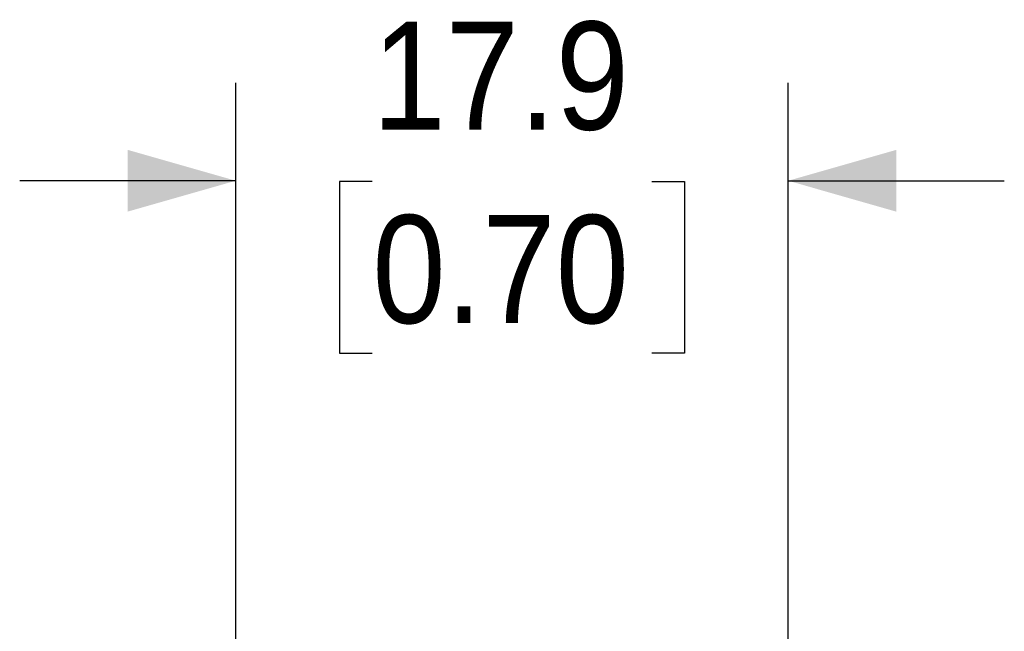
# Model space of a CAD drawing. Header units: millimetres. Extents: x 0 to 432, y 0 to 279.
# Tile 22 of 35: x 266 to 298, y 167 to 187. Entities that reach past the tile are written whole.
import ezdxf

# ---------------------------------------------------------------- set-up
doc = ezdxf.new("R2010")
doc.units = ezdxf.units.MM
doc.linetypes.add('SLD-Solid', pattern=[0])
doc.layers.add('DIMENSIONS', color=140, linetype='SLD-Solid', lineweight=25)
doc.styles.add('SLDTEXTSTYLE0', font='GOTHIC.TTF', dxfattribs={"width": 0.913})
doc.dimstyles.new('SLDDIMSTYLE2', dxfattribs={"dimtxt": 3.5, "dimasz": 3.5, "dimexe": 0, "dimexo": 0.0625, "dimgap": 0.875, "dimtad": 0, "dimtih": 1, "dimtoh": 1, "dimdec": 1, "dimrnd": 1e-09, "dimzin": 12, "dimdsep": 46, "dimtxsty": 'SLDTEXTSTYLE0', "dimsah": 1, "dimcen": 0.09, "dimadec": 0, "dimazin": 3, "dimtfac": 1, "dimtdec": 1, "dimtmove": 0, "dimatfit": 0, "dimfxl": 0, "dimfrac": 2, "dimtolj": 1, "dimtzin": 12, "dimarcsym": 0})

# ---------------------------------------------------------------- blocks, each defined once
blk = doc.blocks.new('_D_5')
at = {"layer": 'DIMENSIONS', "color": 140}
for p, q in [((273.217, 164.16), (273.217, 184.821)), ((291.117, 164.16), (291.117, 184.821)), ((273.217, 181.646), (266.217, 181.646)), ((277.642, 181.62), (276.575, 181.62)), ((276.575, 181.62), (276.575, 176.063)), ((286.693, 181.62), (287.76, 181.62)), ((287.76, 181.62), (287.76, 176.063)), ((291.117, 181.646), (298.117, 181.646)), ((276.575, 176.063), (277.642, 176.063)), ((287.76, 176.063), (286.693, 176.063))]:
    blk.add_line(p, q, dxfattribs=at)
for points in [[(273.217, 181.646), (269.717, 182.646), (269.717, 180.646)], [(291.117, 181.646), (294.617, 180.646), (294.617, 182.646)]]:
    blk.add_solid(points, dxfattribs=at)
at = {"layer": 'DIMENSIONS', "color": 140, "char_height": 3.5, "attachment_point": 1, "style": 'SLDTEXTSTYLE0'}
for s, insert in [('17.9', (277.642, 186.801)), ('0.70', (277.642, 180.534))]:
    blk.add_mtext(s, dxfattribs=dict(at, insert=insert))

msp = doc.modelspace()

# ---------------------------------------------------------------- dimensions: what is measured, and where the dimension line sits
at = {"layer": 'DIMENSIONS', "color": 140}
dim = msp.add_linear_dim(base=(291.117, 181.646), p1=(273.217, 162.89), p2=(291.117, 162.89), angle=0, dimstyle='SLDDIMSTYLE2', dxfattribs=at)
dim.commit()
dim.dimension.update_dxf_attribs({"geometry": '_D_5', "text_midpoint": (282.167, 181.646), "dimtype": 160})

doc.saveas('drawing.dxf')
